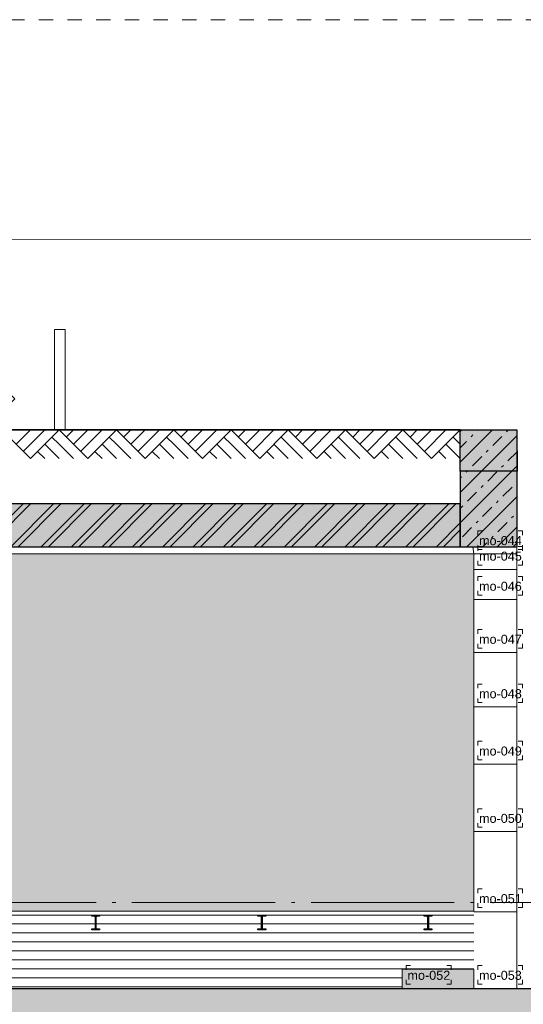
# Model space of a CAD drawing. Extents: x -294884 to 286267, y 0 to 1429765.
# Tile 60 of 178: x 1966 to 5481, y 386065 to 392935. Entities that reach past the tile are written whole.
import ezdxf

# ---------------------------------------------------------------- set-up
doc = ezdxf.new("R2010")
doc.units = 0
doc.header["$MEASUREMENT"] = 0
doc.linetypes.add('DASHDOT', pattern=[1250, 1000, -112.5, 25, -112.5])
doc.linetypes.add('DASHED', pattern=[200, 100, -100])
for name, color, linetype in [('A-0020-KADER', 8, 'Continuous'), ('A-0030-STRAMIEN', 1, 'Continuous'), ('A-0038-STR-MAATLIJN', 1, 'Continuous'), ('A-0250-PROFIEL', 1, 'Continuous'), ('A-0306--', 1, 'Continuous'), ('A-0307-TEKST', 7, 'Continuous'), ('A-0910-TER.-GRONDVRZ', 7, 'Continuous'), ('A-1130-TXT+MT-BE', 1, 'Continuous')]:
    doc.layers.add(name, color=color, linetype=linetype)
doc.dimstyles.new('@D00GM', dxfattribs={"dimtxt": 135, "dimasz": 1, "dimexe": 0.18, "dimexo": 0.0625, "dimgap": 13.5, "dimtad": 1, "dimdec": 0, "dimzin": 0, "dimdsep": 46, "dimtxsty": 'Standard', "dimblk": '^SD00____100_10', "dimcen": 0.09, "dimse1": 1, "dimse2": 1, "dimclrd": 1, "dimadec": 0, "dimazin": 0, "dimtfac": 1, "dimtdec": 4, "dimtmove": 0, "dimatfit": 3, "dimfxl": 0, "dimtolj": 1, "dimtzin": 0, "dimlwd": 13, "dimarcsym": 0})
doc.dimstyles.new('@D03ST', dxfattribs={"dimtxt": 162, "dimasz": 1, "dimexe": 0.18, "dimexo": 0.0625, "dimgap": 16.2, "dimtad": 1, "dimdec": 0, "dimzin": 0, "dimdsep": 46, "dimtxsty": 'Standard', "dimblk": '^SD03____100_10', "dimcen": 0.09, "dimse1": 1, "dimse2": 1, "dimclrd": 1, "dimadec": 0, "dimazin": 0, "dimtfac": 1, "dimtdec": 4, "dimtmove": 0, "dimatfit": 3, "dimfxl": 0, "dimtolj": 1, "dimtzin": 0, "dimlwd": 13, "dimarcsym": 0})
pattern_1 = [(45, (0, 0), (-106.06602, 106.06602), []), (45, (0, 100), (-106.06602, 106.06602), [91, -45.4, 18.2, -45.4])]

# ---------------------------------------------------------------- blocks, each defined once
blk = doc.blocks.new('*D')
at = {"color": 1, "linetype": 'Continuous', "lineweight": 13}
for points in [[(62927.4, 114664.7), (63143.3, 119960.3)], [(63293.1, 119954.2), (62993.4, 119966.4)], [(79681.8, 118845.4), (79383.3, 118875.5)], [(79498.6, 118522.1), (79532.6, 118860.4)], [(79106.5, 118561.6), (78808, 118591.6)], [(78427, 113303.2), (78957.2, 118576.6)], [(79148.4, 115039.7), (79498.6, 118522.1)], [(79647.8, 118507.1), (79349.3, 118537.2)], [(79647.8, 118507.1), (79349.3, 118537.2)], [(78968.3, 113248.8), (79148.4, 115039.7)], [(79297.6, 115024.7), (78999.1, 115054.7)], [(79297.6, 115024.7), (78999.1, 115054.7)], [(63077.2, 114658.6), (62777.5, 114670.8)], [(78576.2, 113288.2), (78277.7, 113318.2)], [(79117.5, 113233.7), (78819, 113263.8)], [(79117.5, 113233.7), (78819, 113263.8)], [(78934.3, 112910.5), (78968.3, 113248.8)], [(79083.5, 112895.4), (78785, 112925.5)], [(-122397.6, 58428.2), (-122397.8, 58128.2)], [(-117097.6, 58425), (-117097.8, 58125)], [(-117097.7, 58275), (-122397.7, 58278.2)], [(26619.4, -2220), (26619.4, -1920)], [(26619.4, -2220), (26619.4, -1920)], [(31919.4, -2220), (31919.4, -1920)], [(31919.4, -2220), (31919.4, -1920)], [(26619.4, -2070), (31919.4, -2070)], [(26619.4, -2070), (31919.4, -2070)], [(117097.6, -58425), (117097.8, -58125)], [(122397.6, -58428.2), (122397.8, -58128.2)], [(117097.7, -58275), (122397.7, -58278.2)]]:
    blk.add_lwpolyline(points, dxfattribs=at)
at = {"color": 7, "linetype": 'Continuous', "lineweight": 18}
for points in [[(63166.2, 119959.3), (63144.2, 119983.2), (63120.3, 119961.2), (63142.3, 119937.3)], [(79555.5, 118858.1), (79534.9, 118883.3), (79509.7, 118862.7), (79530.3, 118837.6)], [(78980.1, 118574.3), (78959.5, 118599.4), (78934.4, 118578.9), (78954.9, 118553.7)], [(79521.4, 118519.9), (79500.9, 118545), (79475.7, 118524.5), (79496.3, 118499.3)], [(79521.4, 118519.9), (79500.9, 118545), (79475.7, 118524.4), (79496.3, 118499.3)], [(79171.2, 115037.4), (79150.7, 115062.6), (79125.5, 115042), (79146.1, 115016.9)], [(79171.2, 115037.4), (79150.7, 115062.6), (79125.5, 115042), (79146.1, 115016.9)], [(62950.3, 114663.7), (62928.3, 114687.6), (62904.4, 114665.6), (62926.4, 114641.7)], [(78449.8, 113300.9), (78429.2, 113326.1), (78404.1, 113305.5), (78424.7, 113280.3)], [(78991.1, 113246.5), (78970.6, 113271.6), (78945.4, 113251), (78966, 113225.9)], [(78991.1, 113246.4), (78970.6, 113271.6), (78945.4, 113251), (78966, 113225.9)], [(78957.1, 112908.2), (78936.6, 112933.3), (78911.4, 112912.8), (78932, 112887.6)], [(-122397.7, 58301.2), (-122420.6, 58278.2), (-122397.7, 58255.2), (-122374.7, 58278.2)], [(-117097.6, 58298), (-117120.6, 58275), (-117097.7, 58252), (-117074.7, 58275)], [(26619.4, -2093), (26642.4, -2070), (26619.4, -2047), (26596.4, -2070)], [(26619.4, -2093), (26642.4, -2070), (26619.4, -2047), (26596.4, -2070)], [(31919.4, -2093), (31942.4, -2070), (31919.4, -2047), (31896.4, -2070)], [(31919.4, -2093), (31942.4, -2070), (31919.4, -2047), (31896.4, -2070)], [(117097.7, -58297.9), (117120.7, -58275), (117097.7, -58252), (117074.7, -58274.9)], [(122397.7, -58301.1), (122420.7, -58278.2), (122397.7, -58255.2), (122374.7, -58278.2)]]:
    blk.add_lwpolyline(points, close=True, dxfattribs=at)
at = {"layer": 'A-0030-STRAMIEN', "color": 1, "linetype": 'Continuous', "lineweight": 13}
for points in [[(140965.3, 109469.2), (140670.3, 109523.7)], [(139855.2, 104284.6), (140817.8, 109496.5)], [(140002.7, 104257.4), (139707.7, 104311.9)], [(150193.4, -2165.7), (150193.4, -1865.7)], [(155493.3, -2165.7), (155493.3, -1865.7)], [(150193.4, -2015.7), (155493.3, -2015.7)], [(162026.6, -30781.6), (162026.6, -31081.6)], [(167326.6, -30781.6), (167326.6, -31081.6)], [(167326.6, -30931.6), (162026.6, -30931.6)]]:
    blk.add_lwpolyline(points, dxfattribs=at)
at = {"layer": 'A-0030-STRAMIEN', "color": 7, "linetype": 'Continuous', "lineweight": 18}
for points in [[(140840.4, 109492.3), (140822, 109519.1), (140795.2, 109500.6), (140813.7, 109473.9)], [(139877.8, 104280.5), (139859.4, 104307.2), (139832.6, 104288.8), (139851, 104262)], [(150193.4, -2038.6), (150216.3, -2015.7), (150193.4, -1992.7), (150170.4, -2015.7)], [(155493.3, -2038.6), (155516.3, -2015.7), (155493.3, -1992.7), (155470.4, -2015.7)], [(162026.6, -30908.6), (162003.7, -30931.6), (162026.6, -30954.6), (162049.6, -30931.6)], [(167326.6, -30908.6), (167303.6, -30931.6), (167326.6, -30954.6), (167349.6, -30931.6)]]:
    blk.add_lwpolyline(points, close=True, dxfattribs=at)
at = {"layer": 'A-0038-STR-MAATLIJN', "color": 1, "linetype": 'Continuous', "lineweight": 13}
for points in [[(54211.3, 116190.9), (54774, 129790.5)], [(54923.8, 129784.3), (54624.1, 129796.7)], [(95379.1, 122682.6), (95080.3, 122709.5)], [(93530.9, 103791.7), (95229.7, 122696)], [(54361.1, 116184.7), (54061.4, 116197.1)], [(134880.8, 116129.2), (134585.7, 116183.7)], [(132938.7, 106440.8), (134733.2, 116156.4)], [(140522.8, 109551), (141512.2, 114907.9)], [(141659.8, 114880.6), (141364.8, 114935.1)], [(139715.9, 105182), (140522.8, 109551)], [(140670.3, 109523.7), (140375.3, 109578.2)], [(140670.3, 109523.7), (140375.3, 109578.2)], [(133086.2, 106413.5), (132791.2, 106468)], [(139863.4, 105154.7), (139568.4, 105209.2)], [(139863.4, 105154.7), (139568.4, 105209.2)], [(139560.2, 104339.1), (139715.9, 105182)], [(139707.7, 104311.9), (139412.7, 104366.4)], [(93680.3, 103778.3), (93381.5, 103805.2)], [(58982, 102620.9), (58994.4, 102920.7)], [(58988.2, 102770.8), (64710.9, 102534)], [(64704.7, 102384.1), (64717.1, 102683.9)], [(136364.3, 96015.1), (136418.8, 96310.1)], [(136391.6, 96162.6), (141959.7, 95134.2)], [(141932.5, 94986.6), (141987, 95281.7)], [(98403.6, 84547.9), (98430.4, 84846.7)], [(98417, 84697.3), (105364.5, 84073)], [(105351, 83923.6), (105377.9, 84222.4)], [(27758.8, -1150.9), (27758.8, -1450.9)], [(41370, -1148.3), (41370, -1448.3)], [(80074.3, -1151.6), (80074.4, -1451.6)], [(99054.7, -1148), (99054.7, -1448)], [(151050.5, -1420), (151050.5, -1120)], [(160940.9, -1420), (160940.9, -1120)], [(41370, -1298.3), (27758.8, -1300.9)], [(99054.7, -1298), (80074.4, -1301.6)], [(151050.5, -1270), (160940.9, -1270)], [(150193.4, -1865.7), (150193.4, -1565.7)], [(151050.5, -1865.7), (151050.5, -1565.7)], [(151050.5, -1865.7), (151050.5, -1565.7)], [(155493.3, -1865.7), (155493.3, -1565.7)], [(155493.3, -1865.7), (155493.3, -1565.7)], [(160940.9, -1865.7), (160940.9, -1565.7)], [(163921.3, -1933), (163921.3, -1633)], [(167496.2, -1933), (167496.2, -1633)], [(150193.4, -1715.7), (151050.5, -1715.7)], [(151050.5, -1715.7), (155493.3, -1715.7)], [(155493.3, -1715.7), (160940.9, -1715.7)], [(85620, -2081.2), (85620, -1781.2)], [(85620, -2081.2), (85620, -1781.2)], [(163921.3, -1783), (167496.2, -1783)], [(87964.4, -2761.2), (87964.4, -2461.2)], [(89764.4, -2761.2), (89764.4, -2461.2)], [(89764.4, -2761.2), (89764.4, -2461.2)], [(93264.4, -2761.2), (93264.4, -2461.2)], [(87964.4, -2611.2), (89764.4, -2611.2)], [(89764.4, -2611.2), (93264.4, -2611.2)], [(16418.8, -29459.1), (16418.8, -29759.1)], [(30029.6, -29461.8), (30029.5, -29761.8)], [(85800.9, -29491), (85800.9, -29791)], [(104780.8, -29494.7), (104780.8, -29794.7)], [(16418.8, -29609.1), (30029.6, -29611.8)], [(85800.9, -29641), (104780.8, -29644.7)], [(156589.4, -30203.3), (156589.4, -29903.3)], [(166469.5, -30203.3), (166469.5, -29903.3)], [(166469.5, -30053.3), (156589.4, -30053.3)], [(91591.1, -30906.7), (91591.1, -30606.7)], [(95091.1, -30906.7), (95091.1, -30606.7)], [(95091.1, -30906.7), (95091.1, -30606.7)], [(96891.1, -30906.7), (96891.1, -30606.7)], [(95091.1, -30756.7), (91591.1, -30756.7)], [(96891.1, -30756.7), (95091.1, -30756.7)]]:
    blk.add_lwpolyline(points, dxfattribs=at)
at = {"layer": 'A-0038-STR-MAATLIJN', "color": 7, "linetype": 'Continuous', "lineweight": 18}
for points in [[(54796.9, 129789.5), (54774.9, 129813.4), (54751, 129791.4), (54773, 129767.5)], [(95252.6, 122694), (95231.8, 122718.9), (95206.8, 122698.1), (95227.7, 122673.2)], [(54234.2, 116190), (54212.2, 116213.9), (54188.3, 116191.9), (54210.3, 116168)], [(134755.8, 116152.3), (134737.4, 116179), (134710.6, 116160.6), (134729.1, 116133.9)], [(141534.8, 114903.7), (141516.4, 114930.5), (141489.7, 114912), (141508.1, 114885.3)], [(140545.4, 109546.8), (140527, 109573.6), (140500.2, 109555.1), (140518.7, 109528.4)], [(140545.4, 109546.8), (140527, 109573.6), (140500.2, 109555.1), (140518.7, 109528.4)], [(132961.3, 106436.6), (132942.9, 106463.4), (132916.1, 106444.9), (132934.5, 106418.2)], [(139738.5, 105177.8), (139720, 105204.6), (139693.3, 105186.1), (139711.7, 105159.4)], [(139738.5, 105177.8), (139720, 105204.6), (139693.3, 105186.1), (139711.7, 105159.4)], [(139582.8, 104335), (139564.4, 104361.7), (139537.6, 104343.3), (139556, 104316.5)], [(93553.8, 103789.7), (93533, 103814.6), (93508, 103793.8), (93528.9, 103768.8)], [(58987.2, 102747.8), (59011.1, 102769.8), (58989.1, 102793.8), (58965.2, 102771.7)], [(64710, 102511), (64733.9, 102533.1), (64711.9, 102557), (64687.9, 102535)], [(136387.4, 96140), (136414.2, 96158.5), (136395.8, 96185.2), (136369, 96166.8)], [(141955.6, 95111.6), (141982.3, 95130), (141963.9, 95156.8), (141937.1, 95138.3)], [(98414.9, 84674.4), (98439.9, 84695.2), (98419.1, 84720.2), (98394.1, 84699.3)], [(105362.4, 84050.1), (105387.3, 84070.9), (105366.5, 84095.9), (105341.6, 84075)], [(27758.8, -1277.9), (27735.8, -1300.9), (27758.8, -1323.9), (27781.8, -1300.9)], [(41370, -1275.3), (41347, -1298.3), (41370, -1321.3), (41393, -1298.3)], [(80074.4, -1278.7), (80051.4, -1301.6), (80074.4, -1324.6), (80097.4, -1301.6)], [(99054.7, -1275), (99031.7, -1298), (99054.7, -1321), (99077.7, -1298)], [(151050.5, -1293), (151073.4, -1270), (151050.5, -1247), (151027.5, -1270)], [(160940.9, -1293), (160963.8, -1270), (160940.9, -1247), (160917.9, -1270)], [(150193.4, -1738.6), (150216.3, -1715.7), (150193.4, -1692.7), (150170.4, -1715.7)], [(151050.5, -1738.6), (151073.4, -1715.7), (151050.5, -1692.7), (151027.5, -1715.7)], [(151050.5, -1738.6), (151073.4, -1715.7), (151050.5, -1692.7), (151027.5, -1715.7)], [(155493.3, -1738.6), (155516.3, -1715.7), (155493.3, -1692.7), (155470.4, -1715.7)], [(155493.3, -1738.6), (155516.3, -1715.7), (155493.3, -1692.7), (155470.4, -1715.7)], [(160940.9, -1738.6), (160963.8, -1715.7), (160940.9, -1692.7), (160917.9, -1715.7)], [(163921.3, -1806), (163944.3, -1783), (163921.3, -1760), (163898.3, -1783)], [(167496.2, -1806), (167519.2, -1783), (167496.2, -1760), (167473.2, -1783)], [(85620, -1954.2), (85643, -1931.2), (85620, -1908.3), (85597, -1931.2)], [(85620, -1954.2), (85643, -1931.2), (85620, -1908.3), (85597, -1931.2)], [(87964.4, -2634.2), (87987.4, -2611.2), (87964.4, -2588.3), (87941.4, -2611.2)], [(89764.4, -2634.2), (89787.4, -2611.2), (89764.4, -2588.3), (89741.4, -2611.2)], [(89764.4, -2634.2), (89787.4, -2611.2), (89764.4, -2588.3), (89741.4, -2611.2)], [(93264.4, -2634.2), (93287.4, -2611.2), (93264.4, -2588.3), (93241.4, -2611.2)], [(16418.8, -29586.2), (16441.8, -29609.1), (16418.8, -29632.1), (16395.8, -29609.1)], [(30029.6, -29588.8), (30052.5, -29611.8), (30029.6, -29634.7), (30006.6, -29611.8)], [(85800.9, -29618), (85823.9, -29641), (85800.9, -29664), (85777.9, -29641)], [(104780.8, -29621.7), (104803.8, -29644.7), (104780.8, -29667.6), (104757.8, -29644.7)], [(156589.4, -30076.3), (156566.4, -30053.3), (156589.4, -30030.3), (156612.3, -30053.3)], [(166469.5, -30076.3), (166446.5, -30053.3), (166469.5, -30030.3), (166492.5, -30053.3)], [(91591.1, -30779.7), (91568.1, -30756.7), (91591.1, -30733.8), (91614.1, -30756.7)], [(95091.1, -30779.7), (95068.1, -30756.7), (95091.1, -30733.8), (95114.1, -30756.7)], [(95091.1, -30779.7), (95068.1, -30756.7), (95091.1, -30733.8), (95114.1, -30756.7)], [(96891.1, -30779.7), (96868.1, -30756.7), (96891.1, -30733.8), (96914.1, -30756.7)]]:
    blk.add_lwpolyline(points, close=True, dxfattribs=at)
at = {"layer": 'A-0038-STR-MAATLIJN', "color": 1, "linetype": 'Continuous'}
blk.add_point((85620, -1931.2), dxfattribs=at)
at = {"layer": 'A-1130-TXT+MT-BE', "color": 1, "linetype": 'Continuous', "lineweight": 13}
for points in [[(62773.6, 119975.1), (63159.8, 129448.5)], [(63309.7, 129442.4), (63009.9, 129454.6)], [(62604.1, 115818.2), (62773.6, 119975.1)], [(62923.4, 119969), (62623.7, 119981.2)], [(62923.4, 119969), (62623.7, 119981.2)], [(62754, 115812.1), (62454.2, 115824.3)], [(62754, 115812.1), (62454.2, 115824.3)], [(62557.6, 114678.7), (62604.1, 115818.2)], [(62707.5, 114672.6), (62407.8, 114684.9)], [(-131878.8, 58063.9), (-131879, 57763.9)], [(-122397.5, 58058.2), (-122397.7, 57758.2)], [(-122397.5, 58058.2), (-122397.7, 57758.2)], [(-118237.2, 58055.7), (-118237.4, 57755.7)], [(-118237.2, 58055.7), (-118237.4, 57755.7)], [(-117096.8, 58055), (-117097, 57755)], [(-122397.6, 57908.2), (-131878.9, 57913.9)], [(-118237.3, 57905.7), (-122397.6, 57908.2)], [(-117096.9, 57905), (-118237.3, 57905.7)], [(26618.4, -1850), (26618.4, -1550)], [(27758.8, -1850), (27758.8, -1550)], [(27758.8, -1850), (27758.8, -1550)], [(31919.2, -1850), (31919.2, -1550)], [(31919.2, -1850), (31919.2, -1550)], [(41400.4, -1850), (41400.4, -1550)], [(26618.4, -1700), (27758.8, -1700)], [(27758.8, -1700), (31919.2, -1700)], [(31919.2, -1700), (41400.4, -1700)], [(25452.1, -30819.7), (25452.1, -30519.7)], [(30752.1, -30819.7), (30752.1, -30519.7)], [(25452.1, -30669.7), (30752.1, -30669.7)], [(71109.5, -33871.4), (70809.5, -33871.4)], [(70959.5, -34871.4), (70959.5, -33871.4)], [(115190, -33871.4), (114890, -33871.4)], [(115040, -34871.4), (115040, -33871.4)], [(71109.5, -34871.4), (70809.5, -34871.4)], [(115190, -34871.4), (114890, -34871.4)], [(117096.8, -58055), (117097, -57755)], [(118237.2, -58055.7), (118237.4, -57755.7)], [(118237.2, -58055.7), (118237.4, -57755.7)], [(122397.6, -58058.2), (122397.8, -57758.2)], [(122397.6, -58058.2), (122397.8, -57758.2)], [(131878.8, -58063.9), (131879, -57763.9)], [(117096.9, -57905), (118237.3, -57905.7)], [(118237.3, -57905.7), (122397.7, -57908.2)], [(122397.7, -57908.2), (131878.9, -57913.9)]]:
    blk.add_lwpolyline(points, dxfattribs=at)
at = {"layer": 'A-1130-TXT+MT-BE', "color": 7, "linetype": 'Continuous', "lineweight": 18}
for points in [[(63182.8, 129447.5), (63160.7, 129471.4), (63136.8, 129449.4), (63158.9, 129425.5)], [(62796.5, 119974.2), (62774.5, 119998.1), (62750.6, 119976), (62772.6, 119952.1)], [(62796.5, 119974.2), (62774.5, 119998.1), (62750.6, 119976), (62772.6, 119952.1)], [(62627, 115817.3), (62605, 115841.2), (62581.1, 115819.1), (62603.1, 115795.2)], [(62627, 115817.3), (62605, 115841.2), (62581.1, 115819.1), (62603.1, 115795.2)], [(62580.6, 114677.8), (62558.6, 114701.7), (62534.7, 114679.7), (62556.7, 114655.8)], [(-131878.9, 57936.9), (-131901.9, 57913.9), (-131878.9, 57891), (-131855.9, 57913.9)], [(-122397.6, 57931.2), (-122420.6, 57908.2), (-122397.7, 57885.2), (-122374.7, 57908.2)], [(-122397.6, 57931.2), (-122420.6, 57908.2), (-122397.7, 57885.2), (-122374.7, 57908.2)], [(-118237.3, 57928.7), (-118260.3, 57905.7), (-118237.3, 57882.7), (-118214.3, 57905.7)], [(-118237.3, 57928.7), (-118260.3, 57905.7), (-118237.3, 57882.7), (-118214.3, 57905.7)], [(-117096.9, 57928), (-117119.9, 57905), (-117096.9, 57882), (-117073.9, 57905)], [(26618.4, -1723), (26641.4, -1700), (26618.4, -1677), (26595.4, -1700)], [(27758.8, -1723), (27781.8, -1700), (27758.8, -1677), (27735.8, -1700)], [(27758.8, -1723), (27781.8, -1700), (27758.8, -1677), (27735.8, -1700)], [(31919.2, -1723), (31942.2, -1700), (31919.2, -1677), (31896.2, -1700)], [(31919.2, -1723), (31942.2, -1700), (31919.2, -1677), (31896.2, -1700)], [(41400.4, -1723), (41423.4, -1700), (41400.4, -1677), (41377.4, -1700)], [(25452.1, -30692.7), (25475.1, -30669.7), (25452.1, -30646.7), (25429.2, -30669.7)], [(30752.1, -30692.7), (30775.1, -30669.7), (30752.1, -30646.7), (30729.2, -30669.7)], [(70982.5, -33871.4), (70959.5, -33848.4), (70936.5, -33871.4), (70959.5, -33894.4)], [(115063, -33871.4), (115040, -33848.4), (115017, -33871.4), (115040, -33894.4)], [(70982.5, -34871.4), (70959.5, -34848.4), (70936.5, -34871.4), (70959.5, -34894.4)], [(115063, -34871.4), (115040, -34848.4), (115017, -34871.4), (115040, -34894.4)], [(117096.9, -57927.9), (117119.9, -57905), (117096.9, -57882), (117073.9, -57904.9)], [(118237.3, -57928.6), (118260.3, -57905.7), (118237.3, -57882.7), (118214.3, -57905.6)], [(118237.3, -57928.6), (118260.3, -57905.7), (118237.3, -57882.7), (118214.3, -57905.6)], [(122397.6, -57931.1), (122420.6, -57908.2), (122397.7, -57885.2), (122374.7, -57908.2)], [(122397.6, -57931.1), (122420.6, -57908.2), (122397.7, -57885.2), (122374.7, -57908.2)], [(131878.9, -57936.9), (131901.9, -57913.9), (131878.9, -57890.9), (131855.9, -57913.9)]]:
    blk.add_lwpolyline(points, close=True, dxfattribs=at)
at = {"color": 7, "linetype": 'Continuous', "char_height": 135, "attachment_point": 7, "line_spacing_factor": 0.933333}
for s, insert, rotation in [('{\\fArial|b0|i0|c12|p0;340}', (79442.9, 118543.1), 84.25823), ('{\\fArial|b0|i0|c12|p0;5300}', (62969.5, 117108.7), 87.66537), ('{\\fArial|b0|i0|c12|p0;3500}', (79245.6, 116581.5), 84.25768), ('{\\fArial|b0|i0|c12|p0;5300}', (78614.2, 115740.4), 84.25768), ('{\\fArial|b0|i0|c12|p0;1800}', (78980.5, 113944.8), 84.25768), ('{\\fArial|b0|i0|c12|p0;340}', (78878.6, 112931.4), 84.25823), ('{\\fArial|b0|i0|c12|p0;5300}', (-119953.9, 58369.2), 359.96536), ('{\\fArial|b0|i0|c12|p0;5300}', (119541.5, -58218.9), 359.96537)]:
    blk.add_mtext(s, dxfattribs=dict(at, insert=insert, rotation=rotation))
at = {"color": 7, "linetype": 'Continuous', "insert": (29063.2, -2012.5), "char_height": 135, "attachment_point": 7, "line_spacing_factor": 0.933333}
blk.add_mtext('{\\fArial|b0|i0|c12|p0;5300}', dxfattribs=at)
blk.add_mtext('{\\fArial|b0|i0|c12|p0;5300}', dxfattribs=at)
at = {"layer": 'A-0030-STRAMIEN', "color": 7, "linetype": 'Continuous', "insert": (140223.7, 106659.7), "char_height": 162, "attachment_point": 7, "rotation": 79.5354, "line_spacing_factor": 0.933333}
blk.add_mtext('{\\fArial|b0|i0|c12|p0;5300}', dxfattribs=at)
at = {"layer": 'A-0030-STRAMIEN', "color": 7, "linetype": 'Continuous', "char_height": 162, "attachment_point": 7, "line_spacing_factor": 0.933333}
for insert in [(152595.9, -1946.7), (164429.1, -30820.7)]:
    blk.add_mtext('{\\fArial|b0|i0|c12|p0;5300}', dxfattribs=dict(at, insert=insert))
at = {"layer": 'A-0038-STR-MAATLIJN', "color": 7, "linetype": 'Continuous', "char_height": 162, "attachment_point": 7, "line_spacing_factor": 0.933333}
for s, insert, rotation in [('{\\fArial|b0|i0|c12|p0;13611}', (54410.9, 122684.4), 87.63068), ('{\\fArial|b0|i0|c12|p0;18980}', (94283.9, 112941.9), 84.86502), ('{\\fArial|b0|i0|c12|p0;5448}', (140904.7, 111998.6), 79.5354), ('{\\fArial|b0|i0|c12|p0;9880}', (133723.2, 111067.8), 79.53505), ('{\\fArial|b0|i0|c12|p0;4443}', (140006.5, 107135.6), 79.5354), ('{\\fArial|b0|i0|c12|p0;857}', (139536.5, 104590.5), 79.5354), ('{\\fArial|b0|i0|c12|p0;5728}', (61605.1, 102731.6), 357.63068), ('{\\fArial|b0|i0|c12|p0;5662}', (138944.8, 95761.2), 349.53505), ('{\\fArial|b0|i0|c12|p0;6975}', (101650.4, 84476), 354.86502), ('{\\fArial|b0|i0|c12|p0;13611}', (34255, -1188.7), 0.01102), ('{\\fArial|b0|i0|c12|p0;18980}', (89255.1, -1188.9), 0.01102), ('{\\fArial|b0|i0|c12|p0;9890}', (155748.2, -1201), 0), ('{\\fArial|b0|i0|c12|p0;13611}', (22914.8, -29499.5), 359.98898), ('{\\fArial|b0|i0|c12|p0;18980}', (94981.5, -29531.8), 359.98898), ('{\\fArial|b0|i0|c12|p0;9880}', (161282, -29984.3), 360)]:
    blk.add_mtext(s, dxfattribs=dict(at, insert=insert, rotation=rotation))
for s, insert in [('{\\fArial|b0|i0|c12|p0;857}', (150436.3, -1646.7)), ('{\\fArial|b0|i0|c12|p0;4443}', (153024.4, -1646.7)), ('{\\fArial|b0|i0|c12|p0;5448}', (157969.6, -1646.7)), ('{\\fArial|b0|i0|c12|p0;3575}', (165461.3, -1714)), ('{\\fArial|b0|i0|c12|p0;1800}', (88616.9, -2542.2)), ('{\\fArial|b0|i0|c12|p0;3500}', (91266.9, -2542.2)), ('{\\fArial|b0|i0|c12|p0;3500}', (93093.6, -30687.7)), ('{\\fArial|b0|i0|c12|p0;1800}', (95743.6, -30687.7))]:
    blk.add_mtext(s, dxfattribs=dict(at, insert=insert))
at = {"layer": 'A-1130-TXT+MT-BE', "color": 7, "linetype": 'Continuous', "char_height": 135, "attachment_point": 7, "line_spacing_factor": 0.933333}
for s, insert, rotation in [('{\\fArial|b0|i0|c12|p0;9481}', (62900.8, 124508.1), 87.66535), ('{\\fArial|b0|i0|c12|p0;4160}', (62623, 117692.9), 87.66535), ('{\\fArial|b0|i0|c12|p0;1140}', (62515, 115044.7), 87.66535), ('{\\fArial|b0|i0|c12|p0;9481}', (-127344.5, 58003.6), 359.96534), ('{\\fArial|b0|i0|c12|p0;4160}', (-120523.7, 57999.5), 359.96534), ('{\\fArial|b0|i0|c12|p0;1140}', (-117873.3, 57997.9), 359.96534), ('{\\fArial|b0|i0|c12|p0;1140}', (26982.4, -1642.5), 359.99998), ('{\\fArial|b0|i0|c12|p0;4160}', (29632.8, -1642.5), 359.99998), ('{\\fArial|b0|i0|c12|p0;9481}', (36453.6, -1642.5), 359.99998), ('{\\fArial|b0|i0|c12|p0;1000}', (70902, -34577.6), 90), ('{\\fArial|b0|i0|c12|p0;1000}', (114982.5, -34577.6), 90), ('{\\fArial|b0|i0|c12|p0;1140}', (117460.9, -57847.7), 359.96535), ('{\\fArial|b0|i0|c12|p0;4160}', (120111.3, -57849.3), 359.96535), ('{\\fArial|b0|i0|c12|p0;9481}', (126932.1, -57853.4), 359.96535)]:
    blk.add_mtext(s, dxfattribs=dict(at, insert=insert, rotation=rotation))
at = {"layer": 'A-1130-TXT+MT-BE', "color": 7, "linetype": 'Continuous', "insert": (27895.9, -30612.2), "char_height": 135, "attachment_point": 7, "line_spacing_factor": 0.933333}
blk.add_mtext('{\\fArial|b0|i0|c12|p0;5300}', dxfattribs=at)
blk = doc.blocks.new('^SD00____100_10')
at = {"layer": 'A-1130-TXT+MT-BE', "color": 1, "linetype": 'Continuous', "lineweight": 13}
blk.add_lwpolyline([(0, -150), (0, 150)], dxfattribs=at)
at = {"layer": 'A-1130-TXT+MT-BE', "color": 7, "linetype": 'Continuous', "lineweight": 18}
blk.add_lwpolyline([(0, -23), (23, 0), (0, 23), (-23, 0)], close=True, dxfattribs=at)
blk = doc.blocks.new('^SD03____100_10')
at = {"layer": 'A-0038-STR-MAATLIJN', "color": 1, "linetype": 'Continuous', "lineweight": 13}
blk.add_lwpolyline([(0, -150), (0, 150)], dxfattribs=at)
at = {"layer": 'A-0038-STR-MAATLIJN', "color": 7, "linetype": 'Continuous', "lineweight": 18}
blk.add_lwpolyline([(0, -23), (23, 0), (0, 23), (-23, 0)], close=True, dxfattribs=at)
blk = doc.blocks.new('M-NIEUW_132')
at = {"linetype": 'Continuous', "lineweight": 13}
for color, points in [(9, [(100023.2, -31261.1), (100023.1, -30973.2), (100418.5, -30973.2), (100420, -31261.1)]), (253, [(100023.2, -31788.3), (100023.2, -31261.1), (100420, -31261.1), (100420, -31788.3)]), (253, [(100023.2, -31788.3), (86537.9, -31788.3), (86537.9, -31336.5), (93402.5, -31336.5), (93402.5, -31489.8), (100023.2, -31489.8)])]:
    blk.add_hatch(color=color, dxfattribs=at).paths.add_polyline_path(points, flags=0)
h = blk.add_hatch(dxfattribs=at)
h.set_pattern_fill('^NS1-100', color=1, style=0, pattern_type=0)
h.set_pattern_definition(pattern_1)
h.paths.add_polyline_path([(100023.2, -31261.1), (100023.1, -30973.2), (100418.5, -30973.2), (100420, -31261.1)], flags=0)
h = blk.add_hatch(dxfattribs=at)
h.set_pattern_fill('^N-1B100', color=1, style=0, pattern_type=0)
h.set_pattern_definition(pattern_1)
h.paths.add_polyline_path([(100023.2, -31788.3), (100023.2, -31261.1), (100420, -31261.1), (100420, -31788.3)], flags=0)
h = blk.add_hatch(dxfattribs=at)
h.set_pattern_fill('^MB0B100', color=1, style=0, pattern_type=0)
h.set_pattern_definition([(225, (0, 0), (106.06602, -106.06602), []), (225, (0, -50), (106.06602, -106.06602), [])])
h.paths.add_polyline_path([(100023.2, -31788.3), (86537.9, -31788.3), (86537.9, -31336.5), (93402.5, -31336.5), (93402.5, -31489.8), (100023.2, -31489.8)], flags=0)
at = {"linetype": 'Continuous', "lineweight": 5}
for color, points in [(254, [(86537.9, -34331.4), (86537.9, -31838.3), (100118.2, -31838.3), (100118.2, -34331.4)]), (8, [(99618.7, -34736.5), (100118.2, -34736.5), (100118.2, -34871.4), (99618.7, -34871.4)]), (111, [(66481.7, -34871.4), (123481.7, -34871.4), (123481.7, -37564.9), (122676.8, -37571.4), (120177, -37501.4), (118375.8, -37651.4), (115876, -37481.4), (113376.2, -37511.4), (111575.1, -37421.4), (109075.3, -37421.4), (104774.3, -37471.4), (102274.6, -37421.4), (99774.8, -37471.4), (97973.6, -37461.4), (95473.8, -37461.4), (92974.1, -37451.4), (91172.9, -37401.4), (88673.1, -37301.4), (86173.3, -37191.4), (83673.6, -37291.4), (81727.8, -37291.4), (79372.6, -37331.4), (76872.8, -37341.4), (72571.9, -37241.4), (70072.1, -37171.4), (67572.3, -37261.4), (66481.7, -37255.3)])]:
    blk.add_hatch(color=color, dxfattribs=at).paths.add_polyline_path(points, flags=0)
h = blk.add_hatch(dxfattribs=at)
h.set_pattern_fill('@AVMWH2', color=251, style=0, pattern_type=0)
h.set_pattern_definition([(0, (0, 0), (0, 62.5), [])])
h.paths.add_polyline_path([(86537.9, -34871.4), (99618.7, -34871.4), (99618.7, -34736.5), (100118.2, -34736.5), (100118.2, -34331.4), (86537.9, -34331.4)], flags=0)
at = {"color": 7, "linetype": 'DASHED', "lineweight": 0}
blk.add_lwpolyline([(66481.7, -39111), (66481.7, -28111), (123481.7, -28111), (123481.7, -39111)], close=True, dxfattribs=at)
at = {"color": 1, "linetype": 'Continuous', "lineweight": 13}
blk.add_lwpolyline([(97266.1, -30973.2), (97191.1, -30973.3), (97191.1, -30273.1), (97266.1, -30273.2)], close=True, dxfattribs=at)
at = {"color": 5, "linetype": 'Continuous', "lineweight": 25}
for points in [[(100023.2, -31261.1), (100023.1, -30973.2), (100418.5, -30973.2), (100420, -31261.1)], [(100420, -31788.3), (100420, -31261.1), (100023.2, -31261.1), (100023.2, -31788.3)], [(100023.2, -31489.8), (93402.5, -31489.8), (93402.5, -31336.5), (86537.9, -31336.5), (86537.9, -31788.3), (100023.2, -31788.3)]]:
    blk.add_lwpolyline(points, close=True, dxfattribs=at)
at = {"color": 7, "linetype": 'Continuous', "lineweight": 18}
for points in [[(86169.4, -31788.3), (100110.2, -31788.3)], [(86537.9, -31788.3), (86537.9, -31838.3), (100118.2, -31838.3), (100110.2, -31788.3)]]:
    blk.add_lwpolyline(points, dxfattribs=at)
at = {"color": 254, "linetype": 'Continuous', "lineweight": 13}
blk.add_lwpolyline([(86537.9, -34331.4), (86537.9, -31838.3), (100118.2, -31838.3), (100118.2, -34331.4)], close=True, dxfattribs=at)
at = {"color": 1, "linetype": 'Continuous', "lineweight": 13}
for points in [[(100118.2, -31838.3), (100418.5, -31838.3)], [(100418.5, -31946.5), (100118.2, -31946.5)], [(100118.2, -32156.5), (100418.5, -32156.5)], [(100418.5, -32526.5), (100118.2, -32526.5)], [(100118.2, -32906.5), (100418.5, -32906.5)], [(100418.5, -33306.5), (100118.2, -33306.5)], [(100118.2, -33776.5), (100418.5, -33776.5)], [(100418.5, -34336.5), (100118.2, -34336.5)], [(99618.7, -34871.4), (99618.7, -34736.5), (99988.7, -34736.5), (100118.2, -34736.5)], [(100118.2, -34871.4), (100418.5, -34871.4)]]:
    blk.add_lwpolyline(points, dxfattribs=at)
at = {"color": 8, "linetype": 'Continuous', "lineweight": 13}
blk.add_lwpolyline([(99618.7, -34871.4), (100118.2, -34871.4), (100118.2, -34736.5), (99618.7, -34736.5)], close=True, dxfattribs=at)
at = {"color": 111, "linetype": 'Continuous', "lineweight": 13}
blk.add_lwpolyline([(66481.7, -34871.4), (123481.7, -34871.4)], dxfattribs=at)
at = {"color": 5, "linetype": 'Continuous', "lineweight": 25}
blk.add_lwpolyline([(66481.7, -34871.4), (123481.7, -34871.4)], dxfattribs=at)
at = {"layer": 'A-0020-KADER', "color": 7, "linetype": 'Continuous', "lineweight": 18}
blk.add_lwpolyline([(100418.5, -30982.2), (100418.5, -34871.4)], dxfattribs=at)
at = {"layer": 'A-0030-STRAMIEN', "color": 1, "linetype": 'DASHDOT', "lineweight": 13}
blk.add_lwpolyline([(66481.7, -34271.4), (123481.7, -34271.4)], dxfattribs=at)
at = {"layer": 'A-0306--', "color": 1, "linetype": 'Continuous', "lineweight": 13}
for points in [[(100174.9, -31678.3), (100144.9, -31678.3), (100144.9, -31708.3)], [(100428.2, -31678.3), (100458.2, -31678.3), (100458.2, -31708.3)], [(100174.9, -31808.3), (100144.9, -31808.3), (100144.9, -31778.3)], [(100174.9, -31786.5), (100144.9, -31786.5), (100144.9, -31816.5)], [(100428.2, -31808.3), (100458.2, -31808.3), (100458.2, -31778.3)], [(100428.2, -31786.5), (100458.2, -31786.5), (100458.2, -31816.5)], [(100174.9, -31916.5), (100144.9, -31916.5), (100144.9, -31886.5)], [(100428.2, -31916.5), (100458.2, -31916.5), (100458.2, -31886.5)], [(100174.9, -31996.5), (100144.9, -31996.5), (100144.9, -32026.5)], [(100428.2, -31996.5), (100458.2, -31996.5), (100458.2, -32026.5)], [(100174.9, -32126.5), (100144.9, -32126.5), (100144.9, -32096.5)], [(100428.2, -32126.5), (100458.2, -32126.5), (100458.2, -32096.5)], [(100174.9, -32366.5), (100144.9, -32366.5), (100144.9, -32396.5)], [(100428.2, -32366.5), (100458.2, -32366.5), (100458.2, -32396.5)], [(100174.9, -32496.5), (100144.9, -32496.5), (100144.9, -32466.5)], [(100428.2, -32496.5), (100458.2, -32496.5), (100458.2, -32466.5)], [(100174.9, -32746.4), (100144.9, -32746.4), (100144.9, -32776.4)], [(100428.2, -32746.4), (100458.2, -32746.4), (100458.2, -32776.4)], [(100174.9, -32876.4), (100144.9, -32876.4), (100144.9, -32846.4)], [(100428.2, -32876.4), (100458.2, -32876.4), (100458.2, -32846.4)], [(100174.9, -33146.4), (100144.9, -33146.4), (100144.9, -33176.4)], [(100428.2, -33146.4), (100458.2, -33146.4), (100458.2, -33176.4)], [(100174.9, -33276.4), (100144.9, -33276.4), (100144.9, -33246.4)], [(100428.2, -33276.4), (100458.2, -33276.4), (100458.2, -33246.4)], [(100174.9, -33616.4), (100144.9, -33616.4), (100144.9, -33646.4)], [(100428.2, -33616.4), (100458.2, -33616.4), (100458.2, -33646.4)], [(100174.9, -33746.4), (100144.9, -33746.4), (100144.9, -33716.4)], [(100428.2, -33746.4), (100458.2, -33746.4), (100458.2, -33716.4)], [(100174.9, -34176.4), (100144.9, -34176.4), (100144.9, -34206.4)], [(100428.2, -34176.4), (100458.2, -34176.4), (100458.2, -34206.4)], [(100174.9, -34306.4), (100144.9, -34306.4), (100144.9, -34276.4)], [(100428.2, -34306.4), (100458.2, -34306.4), (100458.2, -34276.4)], [(99675.3, -34711.4), (99645.3, -34711.4), (99645.3, -34741.4)], [(99928.7, -34711.4), (99958.7, -34711.4), (99958.7, -34741.4)], [(100174.9, -34711.4), (100144.9, -34711.4), (100144.9, -34741.4)], [(100428.2, -34711.4), (100458.2, -34711.4), (100458.2, -34741.4)], [(99675.3, -34841.4), (99645.3, -34841.4), (99645.3, -34811.4)], [(99928.7, -34841.4), (99958.7, -34841.4), (99958.7, -34811.4)], [(100174.9, -34841.4), (100144.9, -34841.4), (100144.9, -34811.4)], [(100428.2, -34841.4), (100458.2, -34841.4), (100458.2, -34811.4)]]:
    blk.add_lwpolyline(points, dxfattribs=at)
at = {"layer": 'A-0910-TER.-GRONDVRZ', "color": 7, "linetype": 'Continuous', "lineweight": 18}
for points in [[(97023.1, -31173.2), (96823.1, -30973.2)], [(97023.1, -30973.2), (96923.1, -31073.2)], [(97123.1, -30973.2), (96973.1, -31123.2)], [(97223.1, -30973.2), (97023.1, -31173.2)], [(97423.1, -31173.2), (97223.1, -30973.2)], [(97323.1, -30973.2), (97273.1, -31023.2)], [(97423.1, -30973.2), (97323.1, -31073.2)], [(97523.1, -30973.2), (97373.1, -31123.2)], [(97623.1, -30973.2), (97423.1, -31173.2)], [(97823.1, -31173.2), (97623.1, -30973.2)], [(97723.1, -30973.2), (97673.1, -31023.2)], [(97823.1, -30973.2), (97723.1, -31073.2)], [(97923.1, -30973.2), (97773.1, -31123.2)], [(98023.1, -30973.2), (97823.1, -31173.2)], [(98223.1, -31173.2), (98023.1, -30973.2)], [(98123.1, -30973.2), (98073.1, -31023.2)], [(98223.1, -30973.2), (98123.1, -31073.2)], [(98323.1, -30973.2), (98173.1, -31123.2)], [(98423.1, -30973.2), (98223.1, -31173.2)], [(98623.1, -31173.2), (98423.1, -30973.2)], [(98523.1, -30973.2), (98473.1, -31023.2)], [(98623.1, -30973.2), (98523.1, -31073.2)], [(98723.1, -30973.2), (98573.1, -31123.2)], [(98823.1, -30973.2), (98623.1, -31173.2)], [(99023.1, -31173.2), (98823.1, -30973.2)], [(98923.1, -30973.2), (98873.1, -31023.2)], [(99023.1, -30973.2), (98923.1, -31073.2)], [(99123.1, -30973.2), (98973.1, -31123.2)], [(99223.1, -30973.2), (99023.1, -31173.2)], [(99423.1, -31173.2), (99223.1, -30973.2)], [(99323.1, -30973.2), (99273.1, -31023.2)], [(99423.1, -30973.2), (99323.1, -31073.2)], [(99523.1, -30973.2), (99373.1, -31123.2)], [(99623.1, -30973.2), (99423.1, -31173.2)], [(99823.1, -31173.2), (99623.1, -30973.2)], [(99723.1, -30973.2), (99673.1, -31023.2)], [(99823.1, -30973.2), (99723.1, -31073.2)], [(99923.1, -30973.2), (99773.1, -31123.2)], [(100023.1, -30973.2), (99823.1, -31173.2)], [(97223.1, -31073.2), (97173.1, -31023.2)], [(97623.1, -31073.2), (97573.1, -31023.2)], [(98023.1, -31073.2), (97973.1, -31023.2)], [(98423.1, -31073.2), (98373.1, -31023.2)], [(98823.1, -31073.2), (98773.1, -31023.2)], [(99223.1, -31073.2), (99173.1, -31023.2)], [(99623.1, -31073.2), (99573.1, -31023.2)], [(100023.1, -31073.2), (99973.1, -31023.2)], [(97223.1, -31173.2), (97123.1, -31073.2)], [(97323.1, -31173.2), (97223.1, -31073.2)], [(97623.1, -31173.2), (97523.1, -31073.2)], [(97723.1, -31173.2), (97623.1, -31073.2)], [(98023.1, -31173.2), (97923.1, -31073.2)], [(98123.1, -31173.2), (98023.1, -31073.2)], [(98423.1, -31173.2), (98323.1, -31073.2)], [(98523.1, -31173.2), (98423.1, -31073.2)], [(98823.1, -31173.2), (98723.1, -31073.2)], [(98923.1, -31173.2), (98823.1, -31073.2)], [(99223.1, -31173.2), (99123.1, -31073.2)], [(99323.1, -31173.2), (99223.1, -31073.2)], [(99623.1, -31173.2), (99523.1, -31073.2)], [(99723.1, -31173.2), (99623.1, -31073.2)], [(100023.1, -31173.2), (99923.1, -31073.2)], [(97123.1, -31173.2), (97073.1, -31123.2)], [(97523.1, -31173.2), (97473.1, -31123.2)], [(97923.1, -31173.2), (97873.1, -31123.2)], [(98323.1, -31173.2), (98273.1, -31123.2)], [(98723.1, -31173.2), (98673.1, -31123.2)], [(99123.1, -31173.2), (99073.1, -31123.2)], [(99523.1, -31173.2), (99473.1, -31123.2)], [(99923.1, -31173.2), (99873.1, -31123.2)]]:
    blk.add_lwpolyline(points, dxfattribs=at)
at = {"layer": 'A-0910-TER.-GRONDVRZ', "color": 4, "linetype": 'Continuous', "lineweight": 35}
for points in [[(96823.1, -30973.2), (98423.1, -30973.2)], [(98423.1, -30973.2), (100023.1, -30973.2)]]:
    blk.add_lwpolyline(points, dxfattribs=at)
at = {"layer": 'A-0307-TEKST', "color": 7, "linetype": 'Continuous', "char_height": 63, "attachment_point": 7, "line_spacing_factor": 1.333333}
for s, insert in [('{\\fArial|b0|i0|c12|p0;mo-044}', (100154.3, -31778.3)), ('{\\fArial|b0|i0|c12|p0;mo-045}', (100154.3, -31886.5)), ('{\\fArial|b0|i0|c12|p0;mo-046}', (100154.3, -32096.5)), ('{\\fArial|b0|i0|c12|p0;mo-047}', (100154.3, -32466.5)), ('{\\fArial|b0|i0|c12|p0;mo-048}', (100154.3, -32846.4)), ('{\\fArial|b0|i0|c12|p0;mo-049}', (100154.3, -33246.4)), ('{\\fArial|b0|i0|c12|p0;mo-050}', (100154.3, -33716.4)), ('{\\fArial|b0|i0|c12|p0;mo-051}', (100154.3, -34276.4)), ('{\\fArial|b0|i0|c12|p0;mo-052}', (99654.7, -34811.4)), ('{\\fArial|b0|i0|c12|p0;mo-053}', (100154.3, -34811.4))]:
    blk.add_mtext(s, dxfattribs=dict(at, insert=insert))
at = {"linetype": 'Continuous'}
for points in [[(98610.7, -34361.4), (98665.7, -34361.4), (98665.7, -34367.1), (98647.3, -34367.1), (98643.8, -34368), (98641.2, -34370.6), (98640.3, -34374.1), (98640.3, -34448.7), (98641.2, -34452.2), (98643.8, -34454.7), (98647.3, -34455.7), (98665.7, -34455.7), (98665.7, -34461.4), (98610.7, -34461.4), (98610.7, -34455.7), (98629.2, -34455.7), (98632.7, -34454.7), (98635.2, -34452.2), (98636.2, -34448.7), (98636.2, -34374.1), (98635.2, -34370.6), (98632.7, -34368), (98629.2, -34367.1), (98610.7, -34367.1)], [(99770.7, -34361.4), (99825.7, -34361.4), (99825.7, -34367.1), (99807.3, -34367.1), (99803.8, -34368), (99801.2, -34370.6), (99800.3, -34374.1), (99800.3, -34448.7), (99801.2, -34452.2), (99803.8, -34454.7), (99807.3, -34455.7), (99825.7, -34455.7), (99825.7, -34461.4), (99770.7, -34461.4), (99770.7, -34455.7), (99789.2, -34455.7), (99792.7, -34454.7), (99795.2, -34452.2), (99796.2, -34448.7), (99796.2, -34374.1), (99795.2, -34370.6), (99792.7, -34368), (99789.2, -34367.1), (99770.7, -34367.1)]]:
    blk.add_wipeout(points, dxfattribs=at).dxf.layer = 'A-0250-PROFIEL'
at = {"layer": 'A-0250-PROFIEL', "color": 5, "linetype": 'Continuous', "lineweight": 25}
for points in [[(98610.7, -34361.4), (98665.7, -34361.4), (98665.7, -34367.1), (98647.3, -34367.1), (98643.8, -34368), (98641.2, -34370.6), (98640.3, -34374.1), (98640.3, -34448.7), (98641.2, -34452.2), (98643.8, -34454.7), (98647.3, -34455.7), (98665.7, -34455.7), (98665.7, -34461.4), (98610.7, -34461.4), (98610.7, -34455.7), (98629.2, -34455.7), (98632.7, -34454.7), (98635.2, -34452.2), (98636.2, -34448.7), (98636.2, -34374.1), (98635.2, -34370.6), (98632.7, -34368), (98629.2, -34367.1), (98610.7, -34367.1)], [(99770.7, -34361.4), (99825.7, -34361.4), (99825.7, -34367.1), (99807.3, -34367.1), (99803.8, -34368), (99801.2, -34370.6), (99800.3, -34374.1), (99800.3, -34448.7), (99801.2, -34452.2), (99803.8, -34454.7), (99807.3, -34455.7), (99825.7, -34455.7), (99825.7, -34461.4), (99770.7, -34461.4), (99770.7, -34455.7), (99789.2, -34455.7), (99792.7, -34454.7), (99795.2, -34452.2), (99796.2, -34448.7), (99796.2, -34374.1), (99795.2, -34370.6), (99792.7, -34368), (99789.2, -34367.1), (99770.7, -34367.1)]]:
    blk.add_lwpolyline(points, close=True, dxfattribs=at)
at = {"linetype": 'Continuous'}
blk.add_wipeout([(98610.7, -34361.4), (98665.7, -34361.4), (98665.7, -34367.1), (98647.3, -34367.1), (98643.8, -34368), (98641.2, -34370.6), (98640.3, -34374.1), (98640.3, -34448.7), (98641.2, -34452.2), (98643.8, -34454.7), (98647.3, -34455.7), (98665.7, -34455.7), (98665.7, -34461.4), (98610.7, -34461.4), (98610.7, -34455.7), (98629.2, -34455.7), (98632.7, -34454.7), (98635.2, -34452.2), (98636.2, -34448.7), (98636.2, -34374.1), (98635.2, -34370.6), (98632.7, -34368), (98629.2, -34367.1), (98610.7, -34367.1)], dxfattribs=at).dxf.layer = 'A-0250-PROFIEL'
at = {"color": 7, "linetype": 'Continuous', "lineweight": 18}
blk.add_lwpolyline([(100118.2, -34331.4), (86537.9, -34331.4), (86537.9, -31788.3)], dxfattribs=at)
at = {"layer": 'A-0250-PROFIEL', "color": 5, "linetype": 'Continuous', "lineweight": 25}
blk.add_lwpolyline([(98610.7, -34361.4), (98665.7, -34361.4), (98665.7, -34367.1), (98647.3, -34367.1), (98643.8, -34368), (98641.2, -34370.6), (98640.3, -34374.1), (98640.3, -34448.7), (98641.2, -34452.2), (98643.8, -34454.7), (98647.3, -34455.7), (98665.7, -34455.7), (98665.7, -34461.4), (98610.7, -34461.4), (98610.7, -34455.7), (98629.2, -34455.7), (98632.7, -34454.7), (98635.2, -34452.2), (98636.2, -34448.7), (98636.2, -34374.1), (98635.2, -34370.6), (98632.7, -34368), (98629.2, -34367.1), (98610.7, -34367.1)], close=True, dxfattribs=at)
at = {"linetype": 'Continuous'}
blk.add_wipeout([(97450.7, -34361.4), (97505.7, -34361.4), (97505.7, -34367.1), (97487.3, -34367.1), (97483.8, -34368), (97481.2, -34370.6), (97480.3, -34374.1), (97480.3, -34448.7), (97481.2, -34452.2), (97483.8, -34454.7), (97487.3, -34455.7), (97505.7, -34455.7), (97505.7, -34461.4), (97450.7, -34461.4), (97450.7, -34455.7), (97469.2, -34455.7), (97472.7, -34454.7), (97475.2, -34452.2), (97476.2, -34448.7), (97476.2, -34374.1), (97475.2, -34370.6), (97472.7, -34368), (97469.2, -34367.1), (97450.7, -34367.1)], dxfattribs=at).dxf.layer = 'A-0250-PROFIEL'
at = {"layer": 'A-0250-PROFIEL', "color": 5, "linetype": 'Continuous', "lineweight": 25}
blk.add_lwpolyline([(97450.7, -34361.4), (97505.7, -34361.4), (97505.7, -34367.1), (97487.3, -34367.1), (97483.8, -34368), (97481.2, -34370.6), (97480.3, -34374.1), (97480.3, -34448.7), (97481.2, -34452.2), (97483.8, -34454.7), (97487.3, -34455.7), (97505.7, -34455.7), (97505.7, -34461.4), (97450.7, -34461.4), (97450.7, -34455.7), (97469.2, -34455.7), (97472.7, -34454.7), (97475.2, -34452.2), (97476.2, -34448.7), (97476.2, -34374.1), (97475.2, -34370.6), (97472.7, -34368), (97469.2, -34367.1), (97450.7, -34367.1)], close=True, dxfattribs=at)
at = {"layer": 'A-0038-STR-MAATLIJN', "color": 7, "linetype": 'Continuous'}
for base, p1, p2, angle, middle in [((95091.1, -30756.7), (96891.1, -30756.7), (95091.1, -30756.7), 180, (95991.1, -30756.7)), ((91591.1, -30756.7), (95091.1, -30756.7), (91591.1, -30756.7), 180, (93341.1, -30756.7)), ((104780.8, -29644.7), (85800.9, -29643), (104780.8, -29643), 359.98898, (95290.8, -29642.8))]:
    dim = blk.add_linear_dim(base=base, p1=p1, p2=p2, angle=angle, dimstyle='@D03ST', override={"dimpost": '{\\fArial|b0|i0|c12|p0;<>}'}, dxfattribs=at)
    dim.commit()
    dim.dimension.update_dxf_attribs({"geometry": '*D', "text_midpoint": middle})
at = {"layer": 'A-1130-TXT+MT-BE', "color": 7, "linetype": 'Continuous'}
for base, p1, p2, middle in [((115040, -33871.4), (115040, -34871.4), (115040, -33871.4), (115040, -34371.4)), ((70959.5, -33871.4), (70959.5, -34871.4), (70959.5, -33871.4), (70959.5, -34371.4))]:
    dim = blk.add_linear_dim(base=base, p1=p1, p2=p2, angle=90, dimstyle='@D00GM', override={"dimpost": '{\\fArial|b0|i0|c12|p0;<>}'}, dxfattribs=at)
    dim.commit()
    dim.dimension.update_dxf_attribs({"geometry": '*D', "text_midpoint": middle})

msp = doc.modelspace()

# ---------------------------------------------------------------- block references
msp.add_blockref('M-NIEUW_132', (-94982, 421046))

doc.saveas('drawing.dxf')
